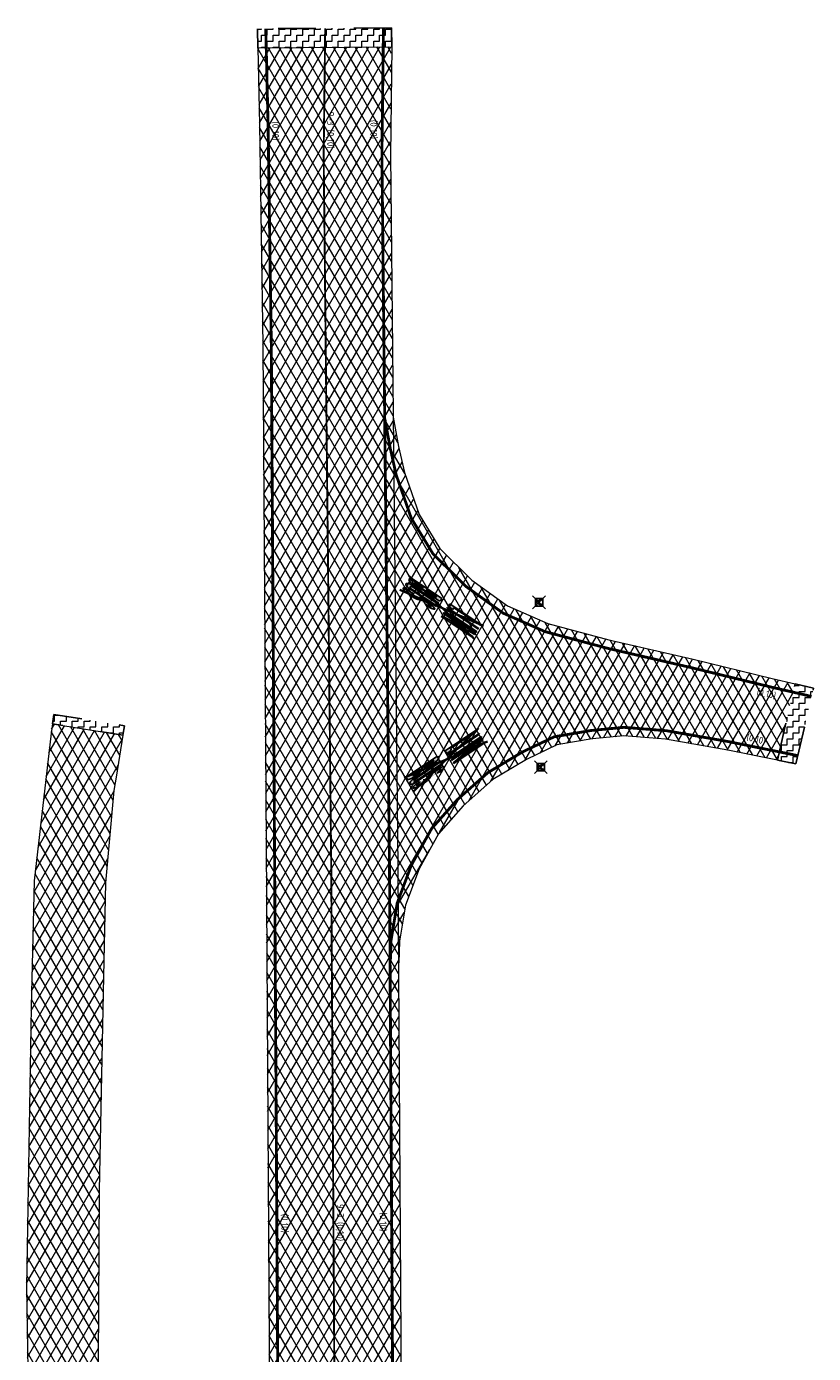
# Model space of a CAD drawing. Header units: metres. Extents: x 233392 to 233457, y 554169 to 554421.
# Tile 2 of 3: x 233415 to 233457, y 554239 to 554309. Entities that reach past the tile are written whole.
import ezdxf
from ezdxf.enums import TextEntityAlignment as Align

# ---------------------------------------------------------------- set-up
doc = ezdxf.new("R2010")
doc.units = ezdxf.units.M
doc.linetypes.add('XX-HIDDEN', pattern=[4, 2, -2])
for name, color, linetype, lineweight in [('N-WE-VH-VERHARDING_BETONSTRAATSTEEN_HERSTRATEN-A', 251, 'Continuous', 18), ('V-WE-IE-MEUBILAIR_WEGMEUBILAIR-S', 7, 'Continuous', 25), ('V-WE-VH-KANTVERHARDING-G', 7, 'Continuous', 18), ('V-WE-VH-VERHARDING_ASFALT RIJBAAN TRAPFREES 2 LAGEN-A', 252, 'Continuous', 18), ('V-WE-VH-VERHARDING_ASFALT-A', 252, 'Continuous', 18), ('V-WE-VH-VERHARDING_ASFALT_TRAPSGEWIJSFREZEN-G', 252, 'XX-HIDDEN', 25), ('V-WE-VH-VERHARDING_ASFALT_ZAAGSNEDE-G', 7, 'VH-ZAAGSNEDE', 18), ('V-WE-VW-MARKERING_LANGS_STREEP_93_010-G', 7, 'VW-9-3_STREEP-V', 13), ('V-WE-VW-MARKERING_LANGS_STREEP_93_010-T18', 10, 'Continuous', 18), ('V-WE-VW-MARKERING_LANGS_STREEP_DOORGETROKKEN_010-G', 7, 'CONTINUOUS-V', 13), ('V-WE-VW-MARKERING_SYMBOOL-S', 7, 'Continuous', 25)]:
    doc.layers.add(name, color=color, linetype=linetype, lineweight=lineweight)
doc.layers.add('V-WE-VH-VERHARDING_ASFALT FIETSPAD TRAPFREES 1 LAAG-A', color=1, linetype='Continuous', lineweight=18, true_color=0xff0000)
doc.layers.add('V-WE-VH-VERHARDING_ASFALT FIETSPAD-A', color=1, linetype='Continuous', lineweight=18, true_color=0xff0000)
doc.styles.add('NLCS-ISO-ANNOTATIEF-T18', font='NLCS-ISO.ttf', dxfattribs={"height": 1.8})
doc.styles.get("Standard").update_dxf_attribs({"font": 'arial.ttf'})
doc.linetypes.add('CONTINUOUS-V', pattern='A,3.5,[24,NLCS.shx,S=0.5,R=0,X=0,Y=0],3.5', length=7)
doc.linetypes.add('VH-ZAAGSNEDE', pattern='A,1e-05,-2.54,[181,NLCS.SHX,S=2.54,R=0,X=-2.54,Y=0],-5.08,[181,NLCS.SHX,S=2.54,R=180,X=2.54,Y=0],-2.54', length=10.16001)
doc.linetypes.add('VW-9-3_STREEP-V', pattern='A,9,-3,4.5,[24,NLCS.shx,S=0.5,R=0,X=0,Y=0],4.5,-3', length=24)
pattern_1 = [(0, (0, 0), (0.3125000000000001, 0.3124999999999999), [0.3125, -0.3125]), (90, (0.3125, -6.938893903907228e-17), (-0.3124999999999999, 0.3125000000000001), [0.3125, -0.3125])]
pattern_2 = [(59.99999999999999, (0, 0), (-0.4330127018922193, 0.2500000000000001), []), (120, (0, 0), (-0.4330127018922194, -0.2499999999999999), [])]

# ---------------------------------------------------------------- blocks, each defined once
blk = doc.blocks.new('V-SIE-WEG_VERKEERSBORD_PAAL-SO')
for p, q in [((-0.3414213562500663, 0.3414213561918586), (0.3414213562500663, -0.3414213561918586)), ((-0.3414213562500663, -0.3414213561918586), (0.3414213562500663, 0.3414213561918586))]:
    blk.add_line(p, q)
blk.add_lwpolyline([(-0.2000000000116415, 0.1999999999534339), (-0.2000000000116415, -0.1999999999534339), (0.2000000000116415, -0.1999999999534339), (0.2000000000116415, 0.1999999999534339)], close=True)
at = {"flags": 128}
blk.add_lwpolyline([(0.2000000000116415, 0.1999999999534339), (-0.2000000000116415, 0), (0.2000000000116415, -0.1999999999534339)], close=True, dxfattribs=at)
for radius in [0.2, 0.03317412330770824]:
    blk.add_circle((0, 0), radius)
at = {"lineweight": 30}
blk.add_attdef('bordgegevens', text='', height=0.36, rotation=270, dxfattribs=at).set_placement((0.6420915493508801, -0.4417228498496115), align=Align.TOP_LEFT)
blk = doc.blocks.new('V-SVW-MARKERING_SYMBOOL_LIJNBUS_4.0')
h = blk.add_hatch(color=252)
h.dxf.hatch_style = 1
edge = h.paths.add_edge_path()
edge.add_arc((-0.391595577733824, -4.179534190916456), 0.5999999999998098, 318.0378116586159, 359.9999999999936)
edge.add_line((0.2084044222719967, -4.179534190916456), (0.2084044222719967, -0.5795341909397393))
edge.add_line((0.2084044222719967, -0.5795341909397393), (0.108404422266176, -0.5795341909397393))
edge.add_line((0.108404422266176, -0.5795341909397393), (0.108404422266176, -3.842860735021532))
edge.add_arc((-0.2354263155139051, -3.841797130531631), 0.3438323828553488, 321.5014009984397, 359.82276204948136, ccw=False)
edge.add_arc((-0.008861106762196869, -4.029534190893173), 0.04999999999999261, 211.7316134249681, 328.2683865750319, ccw=False)
edge.add_arc((0.2177041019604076, -3.841797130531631), 0.343832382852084, 180.1772379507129, 218.498599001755, ccw=False)
edge.add_line((-0.1261266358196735, -3.842860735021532), (-0.1261266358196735, -0.5795341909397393))
edge.add_line((-0.1261266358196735, -0.5795341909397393), (-0.2261266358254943, -0.5795341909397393))
edge.add_line((-0.2261266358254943, -0.5795341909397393), (-0.2261266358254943, -4.179534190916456))
edge.add_arc((0.3738733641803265, -4.179534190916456), 0.5999999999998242, 180.0000000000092, 221.9621883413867)
edge.add_arc((-0.008861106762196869, -4.523692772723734), 0.08528570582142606, 221.9621883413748, 318.0378116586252)
h.paths.add_polyline_path([(-0.5729332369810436, -1.179534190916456), (-0.5585687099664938, -1.269096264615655), (-0.5585687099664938, -2.15121417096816), (-0.573133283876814, -2.242023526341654), (-0.5879658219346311, -2.337074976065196), (-0.5984666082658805, -2.379534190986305), (-0.7202120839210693, -2.379534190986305), (-0.7202120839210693, -1.179534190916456)], flags=16)
h.paths.add_polyline_path([(-0.5544559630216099, -2.879534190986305), (-0.53227733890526, -2.930491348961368), (-0.4913957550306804, -3.149838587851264), (-0.4994825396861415, -3.680176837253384), (-0.5180126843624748, -3.764066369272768), (-0.5569399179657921, -3.861347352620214), (-0.5618944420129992, -3.879534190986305), (-0.7202120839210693, -3.879534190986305), (-0.7202120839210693, -2.879534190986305)], flags=16)
h.paths.add_polyline_path([(-0.8202120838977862, -4.579534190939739), (-0.8202120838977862, -0.5795341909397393), (-0.5439357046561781, -0.5795341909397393), (-0.4702120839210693, -0.6795341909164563), (-0.4546073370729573, -1.15953419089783), (-0.4385687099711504, -1.259534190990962), (-0.4385687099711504, -2.160776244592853), (-0.4546073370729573, -2.26077624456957), (-0.4702120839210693, -2.360776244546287), (-0.4902872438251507, -2.560706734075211), (-0.4168066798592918, -2.895102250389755), (-0.3702120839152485, -3.145102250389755), (-0.3808657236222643, -4.179510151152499), (-0.4029544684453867, -4.279510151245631), (-0.4324543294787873, -4.379510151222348), (-0.4702120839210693, -4.479510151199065), (-0.5490834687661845, -4.579510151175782), (-0.8202120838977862, -4.579510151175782)])
h.paths.add_polyline_path([(0.692742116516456, 1.520465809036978), (0.4035180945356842, 4.420465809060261), (0.3035180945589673, 4.420465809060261), (0.3035180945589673, 0.4204658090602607), (0.4035180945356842, 0.4204658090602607), (0.4035180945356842, 3.320465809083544), (0.692742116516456, 0.4204658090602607), (0.7927421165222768, 0.4204658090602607), (0.7927421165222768, 4.420465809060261), (0.692742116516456, 4.420465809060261)])
edge = h.paths.add_edge_path()
edge.add_line((-0.0965613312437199, 1.071093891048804), (-0.136645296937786, 0.6694276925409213))
edge.add_line((-0.136645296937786, 0.669427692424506), (-0.07785177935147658, 0.4861586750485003))
edge.add_line((-0.07785177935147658, 0.4861586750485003), (-0.04376594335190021, 0.4440593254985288))
edge.add_line((-0.04376594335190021, 0.4440593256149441), (-0.01422737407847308, 0.4231752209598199))
edge.add_line((-0.01422737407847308, 0.4231752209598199), (0.01663465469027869, 0.4219633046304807))
edge.add_line((0.01663465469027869, 0.4219633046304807), (0.05018988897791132, 0.4358199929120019))
edge.add_line((0.05018988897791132, 0.4358199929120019), (0.0840938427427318, 0.4784501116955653))
edge.add_line((0.0840938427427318, 0.4784501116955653), (0.1297879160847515, 0.8204658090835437))
edge.add_line((0.1297879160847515, 0.8204658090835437), (0.1393952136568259, 1.010858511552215))
edge.add_line((0.1393952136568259, 1.010858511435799), (0.139535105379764, 1.121921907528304))
edge.add_line((0.139535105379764, 1.121921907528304), (0.139535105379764, 4.420465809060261))
edge.add_line((0.139535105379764, 4.420465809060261), (0.03953510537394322, 4.420465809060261))
edge.add_line((0.03953510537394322, 4.420465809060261), (0.03953510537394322, 1.121921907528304))
edge.add_arc((-0.03832253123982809, 1.12277347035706), 0.07786229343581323, 221.5850067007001, 359.3733561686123, ccw=False)
h.paths.add_polyline_path([(-0.3568507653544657, 0.4204658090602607), (-0.2568507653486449, 0.4204658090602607), (-0.2568507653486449, 4.420465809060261), (-0.3568507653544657, 4.420465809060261)])
h.paths.add_polyline_path([(-0.8202120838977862, 0.4204658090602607), (-0.8202120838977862, 4.420465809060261), (-0.7202120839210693, 4.420465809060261), (-0.7202120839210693, 1.020465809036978), (-0.5106216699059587, 1.020465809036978), (-0.5106216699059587, 0.4204658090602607)])
edge = h.paths.add_edge_path()
edge.add_line((0.4348761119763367, -2.683794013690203), (0.5500218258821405, -2.973969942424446))
edge.add_line((0.6291940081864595, -2.504766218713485), (0.5140482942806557, -2.214590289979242))
edge.add_line((0.7498543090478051, -3.045730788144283), (0.763267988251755, -3.322972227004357))
edge.add_line((0.3142158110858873, -2.142829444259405), (0.3008021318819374, -1.865588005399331))
edge.add_ellipse((0.6962725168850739, -1.964811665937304), major_axis=(2.740805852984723e-14, 0.9715894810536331), ratio=0.4000000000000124, start_angle=100.5575613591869, end_angle=137.7319531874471)
edge.add_ellipse((0.6447127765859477, -1.694590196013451), major_axis=(3.061606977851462e-15, 0.6140909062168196), ratio=0.3999999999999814, start_angle=82.15590046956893, end_angle=147.8631871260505)
edge.add_ellipse((0.4193573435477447, -3.493970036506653), major_axis=(8.68365026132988e-16, 0.6140909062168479), ratio=0.3999999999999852, start_angle=262.1559004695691, end_angle=327.8631871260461)
edge.add_ellipse((0.3677976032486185, -3.223748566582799), major_axis=(2.594629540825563e-14, 0.9715894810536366), ratio=0.400000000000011, start_angle=-79.44243864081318, end_angle=-42.26804681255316)
edge.add_ellipse((0.7353884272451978, -1.625274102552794), major_axis=(3.332944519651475e-14, 0.8351598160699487), ratio=0.3999999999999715, start_angle=51.50140099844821, end_angle=89.82276204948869)
edge.add_ellipse((0.2951316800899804, -1.625274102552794), major_axis=(3.507808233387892e-15, 0.8351598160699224), ratio=0.3999999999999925, start_angle=-89.82276204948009, end_angle=-51.50140099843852)
edge.add_ellipse((0.5152600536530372, -1.169265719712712), major_axis=(-8.465086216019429e-18, 0.1214486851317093), ratio=0.3999999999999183, start_angle=-58.26838657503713, end_angle=58.26838657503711)
edge.add_line((0.7127306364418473, -1.238611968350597), (0.6291940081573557, -1.62269063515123))
edge.add_line((0.763267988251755, -3.322972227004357), (0.7529170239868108, -3.565869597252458))
edge.add_ellipse((0.5222459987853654, -0.7867384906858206), major_axis=(0, 0.2071567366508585), ratio=0.3999999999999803, start_angle=-48.0378116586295, end_angle=48.0378116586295)
edge.add_ellipse((0.894106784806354, -1.62269063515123), major_axis=(-1.460691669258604e-14, 1.457384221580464), ratio=0.4000000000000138, start_angle=48.03781165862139, end_angle=89.99999999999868)
edge.add_ellipse((0.1503852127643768, -1.62269063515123), major_axis=(1.203519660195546e-13, 1.457384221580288), ratio=0.4000000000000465, start_angle=-74.7197977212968, end_angle=-48.03781165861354)
edge.add_ellipse((0.3286816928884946, -3.563286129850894), major_axis=(3.139119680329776e-14, 0.8351598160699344), ratio=0.3999999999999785, start_angle=231.5014009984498, end_angle=269.8227620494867)
edge.add_ellipse((0.7689384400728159, -3.563286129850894), major_axis=(2.622955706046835e-15, 0.8351598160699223), ratio=0.3999999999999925, start_angle=90.1772379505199, end_angle=128.4985990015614)
edge.add_ellipse((0.5488100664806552, -4.019294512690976), major_axis=(-8.465086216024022e-18, 0.1214486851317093), ratio=0.3999999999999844, start_angle=121.7316134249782, end_angle=238.2683865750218)
edge.add_line((0.3513394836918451, -3.949948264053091), (0.4348761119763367, -3.565869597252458))
edge.add_line((0.3008021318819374, -1.865588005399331), (0.3111530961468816, -1.62269063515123))
edge.add_ellipse((0.541824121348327, -4.401821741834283), major_axis=(0, 0.2071567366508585), ratio=0.3999999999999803, start_angle=131.9621883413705, end_angle=228.0378116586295)
edge.add_ellipse((0.1699633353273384, -3.565869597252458), major_axis=(-2.380685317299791e-15, 1.457384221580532), ratio=0.3999999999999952, start_angle=228.0378116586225, end_angle=269.9999999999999)
edge.add_ellipse((0.9136849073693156, -3.565869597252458), major_axis=(-5.388080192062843e-14, 1.457384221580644), ratio=0.399999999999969, start_angle=105.2802022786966, end_angle=131.9621883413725)
h = blk.add_hatch(color=252)
h.dxf.hatch_style = 1
edge = h.paths.add_edge_path()
edge.add_ellipse((0.1503852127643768, -1.62269063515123), major_axis=(1.203519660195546e-13, 1.457384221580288), ratio=0.4000000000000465, start_angle=-74.7197977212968, end_angle=-48.03781165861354)
edge.add_ellipse((0.5222459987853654, -0.7867384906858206), major_axis=(0, 0.2071567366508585), ratio=0.3999999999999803, start_angle=-48.0378116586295, end_angle=48.0378116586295)
edge.add_ellipse((0.894106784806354, -1.62269063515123), major_axis=(-1.460691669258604e-14, 1.457384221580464), ratio=0.4000000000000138, start_angle=48.03781165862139, end_angle=89.99999999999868)
edge.add_line((0.3111530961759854, -1.62269063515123), (0.3085274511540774, -1.684304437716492))
edge.add_line((0.3085274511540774, -1.684304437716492), (0.5402590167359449, -2.949366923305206))
edge.add_line((0.5402590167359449, -2.949366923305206), (0.5500218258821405, -2.973969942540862))
edge.add_ellipse((0.4193573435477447, -3.493970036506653), major_axis=(8.68365026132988e-16, 0.6140909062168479), ratio=0.3999999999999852, start_angle=262.15590046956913, end_angle=327.8631871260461, ccw=False)
edge.add_ellipse((0.3286816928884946, -3.563286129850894), major_axis=(3.139119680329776e-14, 0.8351598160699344), ratio=0.3999999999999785, start_angle=266.47761270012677, end_angle=269.00560492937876, ccw=False)
edge.add_line((0.6621145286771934, -3.614597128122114), (0.728949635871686, -3.979461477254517))
edge.add_ellipse((0.1699633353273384, -3.565869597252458), major_axis=(-2.380685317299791e-15, 1.457384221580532), ratio=0.3999999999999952, start_angle=253.5134320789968, end_angle=269.9999999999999)
edge.add_line((0.752917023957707, -3.565869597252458), (0.7632679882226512, -3.322972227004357))
edge.add_line((0.763267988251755, -3.322972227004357), (0.7498543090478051, -3.045730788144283))
edge.add_ellipse((0.3677976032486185, -3.223748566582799), major_axis=(2.594629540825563e-14, 0.9715894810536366), ratio=0.400000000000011, start_angle=-79.44243864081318, end_angle=-42.26804681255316)
edge.add_line((0.6291940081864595, -2.504766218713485), (0.5140482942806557, -2.214590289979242))
edge.add_ellipse((0.6447127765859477, -1.694590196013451), major_axis=(3.061606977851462e-15, 0.6140909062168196), ratio=0.3999999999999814, start_angle=82.1559004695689, end_angle=147.8631871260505, ccw=False)
edge.add_ellipse((0.7353884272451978, -1.625274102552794), major_axis=(3.332944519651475e-14, 0.8351598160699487), ratio=0.3999999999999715, start_angle=51.50140099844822, end_angle=89.00560492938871, ccw=False)
edge.add_ellipse((0.5152600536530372, -1.169265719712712), major_axis=(-8.465086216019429e-18, 0.1214486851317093), ratio=0.3999999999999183, start_angle=-58.268386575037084, end_angle=58.268386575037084, ccw=False)
edge.add_ellipse((0.2951316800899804, -1.625274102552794), major_axis=(3.507808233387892e-15, 0.8351598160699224), ratio=0.3999999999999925, start_angle=-89.82276204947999, end_angle=-51.5014009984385, ccw=False)
edge.add_line((0.6291940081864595, -1.62269063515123), (0.7127306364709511, -1.238611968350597))
edge = h.paths.add_edge_path()
edge.add_line((0.3085274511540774, -1.684304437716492), (0.3008021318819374, -1.865588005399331))
edge.add_line((0.3008021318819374, -1.865588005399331), (0.3142158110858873, -2.142829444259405))
edge.add_ellipse((0.6962725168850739, -1.964811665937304), major_axis=(2.740805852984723e-14, 0.9715894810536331), ratio=0.4000000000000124, start_angle=100.5575613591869, end_angle=137.7319531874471)
edge.add_line((0.4348761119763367, -2.683794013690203), (0.5402590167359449, -2.949366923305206))
edge.add_line((0.5402590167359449, -2.949366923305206), (0.3085274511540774, -1.684304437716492))
edge = h.paths.add_edge_path()
edge.add_line((0.728949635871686, -3.979461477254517), (0.6621145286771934, -3.614597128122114))
edge.add_ellipse((0.3286816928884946, -3.563286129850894), major_axis=(3.139119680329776e-14, 0.8351598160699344), ratio=0.3999999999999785, start_angle=231.5014009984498, end_angle=266.47761270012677, ccw=False)
edge.add_ellipse((0.5488100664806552, -4.019294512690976), major_axis=(-8.465086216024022e-18, 0.1214486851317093), ratio=0.3999999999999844, start_angle=121.7316134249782, end_angle=238.2683865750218, ccw=False)
edge.add_ellipse((0.7689384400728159, -3.563286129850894), major_axis=(2.622955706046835e-15, 0.8351598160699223), ratio=0.3999999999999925, start_angle=90.1772379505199, end_angle=128.4985990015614, ccw=False)
edge.add_line((0.4348761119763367, -3.565869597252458), (0.3513394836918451, -3.949948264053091))
edge.add_ellipse((0.9136849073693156, -3.565869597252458), major_axis=(-5.388080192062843e-14, 1.457384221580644), ratio=0.399999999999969, start_angle=105.2802022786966, end_angle=131.9621883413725)
edge.add_ellipse((0.541824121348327, -4.401821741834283), major_axis=(0, 0.2071567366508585), ratio=0.3999999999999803, start_angle=131.9621883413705, end_angle=228.0378116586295)
edge.add_ellipse((0.1699633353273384, -3.565869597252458), major_axis=(-2.380685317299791e-15, 1.457384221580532), ratio=0.3999999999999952, start_angle=228.0378116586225, end_angle=253.5134320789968)
at = {"layer": 'N-WE-VH-VERHARDING_BETONSTRAATSTEEN_HERSTRATEN-A'}
h = blk.add_hatch(dxfattribs=at)
h.set_pattern_fill('AVH-HERSTRATEN', color=256, pattern_type=2)
h.set_pattern_definition([(59.99999999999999, (-0.008813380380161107, -0.04917697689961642), (-0.8660254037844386, 0.5000000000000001), [])])
edge = h.paths.add_edge_path()
edge.add_line((0.4348761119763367, -2.683794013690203), (0.5500218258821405, -2.973969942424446))
edge.add_line((0.6291940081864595, -2.504766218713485), (0.5140482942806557, -2.214590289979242))
edge.add_line((0.7498543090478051, -3.045730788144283), (0.763267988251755, -3.322972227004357))
edge.add_line((0.3142158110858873, -2.142829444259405), (0.3008021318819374, -1.865588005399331))
edge.add_ellipse((0.6962725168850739, -1.964811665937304), major_axis=(2.740805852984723e-14, 0.9715894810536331), ratio=0.4000000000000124, start_angle=100.5575613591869, end_angle=137.7319531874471)
edge.add_ellipse((0.6447127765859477, -1.694590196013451), major_axis=(3.061606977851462e-15, 0.6140909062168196), ratio=0.3999999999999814, start_angle=82.15590046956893, end_angle=147.8631871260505)
edge.add_ellipse((0.4193573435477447, -3.493970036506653), major_axis=(8.68365026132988e-16, 0.6140909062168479), ratio=0.3999999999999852, start_angle=262.1559004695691, end_angle=327.8631871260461)
edge.add_ellipse((0.3677976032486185, -3.223748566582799), major_axis=(2.594629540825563e-14, 0.9715894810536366), ratio=0.400000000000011, start_angle=-79.44243864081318, end_angle=-42.26804681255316)
edge.add_ellipse((0.7353884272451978, -1.625274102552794), major_axis=(3.332944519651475e-14, 0.8351598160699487), ratio=0.3999999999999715, start_angle=51.50140099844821, end_angle=89.82276204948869)
edge.add_ellipse((0.2951316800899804, -1.625274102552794), major_axis=(3.507808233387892e-15, 0.8351598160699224), ratio=0.3999999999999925, start_angle=-89.82276204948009, end_angle=-51.50140099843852)
edge.add_ellipse((0.5152600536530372, -1.169265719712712), major_axis=(-8.465086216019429e-18, 0.1214486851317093), ratio=0.3999999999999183, start_angle=-58.26838657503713, end_angle=58.26838657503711)
edge.add_line((0.7127306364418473, -1.238611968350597), (0.6291940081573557, -1.62269063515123))
edge.add_line((0.763267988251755, -3.322972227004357), (0.7529170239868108, -3.565869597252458))
edge.add_ellipse((0.5222459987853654, -0.7867384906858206), major_axis=(0, 0.2071567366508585), ratio=0.3999999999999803, start_angle=-48.0378116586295, end_angle=48.0378116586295)
edge.add_ellipse((0.894106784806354, -1.62269063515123), major_axis=(-1.460691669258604e-14, 1.457384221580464), ratio=0.4000000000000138, start_angle=48.03781165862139, end_angle=89.99999999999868)
edge.add_ellipse((0.1503852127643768, -1.62269063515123), major_axis=(1.203519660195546e-13, 1.457384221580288), ratio=0.4000000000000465, start_angle=-74.7197977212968, end_angle=-48.03781165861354)
edge.add_ellipse((0.3286816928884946, -3.563286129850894), major_axis=(3.139119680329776e-14, 0.8351598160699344), ratio=0.3999999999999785, start_angle=231.5014009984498, end_angle=269.8227620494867)
edge.add_ellipse((0.7689384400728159, -3.563286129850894), major_axis=(2.622955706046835e-15, 0.8351598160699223), ratio=0.3999999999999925, start_angle=90.1772379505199, end_angle=128.4985990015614)
edge.add_ellipse((0.5488100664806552, -4.019294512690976), major_axis=(-8.465086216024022e-18, 0.1214486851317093), ratio=0.3999999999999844, start_angle=121.7316134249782, end_angle=238.2683865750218)
edge.add_line((0.3513394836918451, -3.949948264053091), (0.4348761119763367, -3.565869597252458))
edge.add_line((0.3008021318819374, -1.865588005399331), (0.3111530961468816, -1.62269063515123))
edge.add_ellipse((0.541824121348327, -4.401821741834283), major_axis=(0, 0.2071567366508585), ratio=0.3999999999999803, start_angle=131.9621883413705, end_angle=228.0378116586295)
edge.add_ellipse((0.1699633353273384, -3.565869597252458), major_axis=(-2.380685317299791e-15, 1.457384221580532), ratio=0.3999999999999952, start_angle=228.0378116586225, end_angle=269.9999999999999)
edge.add_ellipse((0.9136849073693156, -3.565869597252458), major_axis=(-5.388080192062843e-14, 1.457384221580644), ratio=0.399999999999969, start_angle=105.2802022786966, end_angle=131.9621883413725)
at = {"lineweight": 35}
for p, q in [((-0.8558309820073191, 4.672128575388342), (0.8792452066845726, -4.79995085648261)), ((-0.8549820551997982, -4.770636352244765), (0.837355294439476, 4.672282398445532))]:
    blk.add_line(p, q, dxfattribs=at)
for p, q in [((-0.8202120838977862, 0.4204658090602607), (-0.8202120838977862, 4.420465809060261)), ((-0.8202120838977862, 4.420465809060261), (-0.7202120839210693, 4.420465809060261)), ((-0.7202120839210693, 4.420465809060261), (-0.7202120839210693, 1.020465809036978)), ((-0.2568507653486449, 4.420465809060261), (-0.3568507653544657, 4.420465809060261)), ((-0.3568507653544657, 4.420465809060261), (-0.3568507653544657, 0.4204658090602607)), ((-0.2568507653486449, 0.4204658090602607), (-0.2568507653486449, 4.420465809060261)), ((0.139535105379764, 4.420465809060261), (0.03953510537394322, 4.420465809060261)), ((0.03953510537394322, 4.420465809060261), (0.03953510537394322, 1.121921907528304)), ((0.139535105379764, 1.121921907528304), (0.139535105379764, 4.420465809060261)), ((0.4035180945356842, 4.420465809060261), (0.3035180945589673, 4.420465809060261)), ((0.3035180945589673, 4.420465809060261), (0.3035180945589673, 0.4204658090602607)), ((0.692742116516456, 1.520465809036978), (0.4035180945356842, 4.420465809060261)), ((0.7927421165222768, 4.420465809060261), (0.692742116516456, 4.420465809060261)), ((0.692742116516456, 4.420465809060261), (0.692742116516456, 1.520465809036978)), ((0.7927421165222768, 0.4204658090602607), (0.7927421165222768, 4.420465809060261)), ((0.4035180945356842, 0.4204658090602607), (0.4035180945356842, 3.320465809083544)), ((0.4035180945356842, 3.320465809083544), (0.692742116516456, 0.4204658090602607)), ((-0.5106216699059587, 0.4204658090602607), (-0.8202120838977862, 0.4204658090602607)), ((-0.7202120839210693, 1.020465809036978), (-0.5106216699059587, 1.020465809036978)), ((-0.5106216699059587, 1.020465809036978), (-0.5106216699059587, 0.4204658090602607)), ((-0.3568507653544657, 0.4204658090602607), (-0.2568507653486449, 0.4204658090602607)), ((-0.0965613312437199, 1.071093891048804), (-0.136645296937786, 0.669427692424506)), ((-0.136645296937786, 0.669427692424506), (-0.07785177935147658, 0.4861586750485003)), ((-0.07785177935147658, 0.4861586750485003), (-0.04376594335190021, 0.4440593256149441)), ((-0.04376594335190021, 0.4440593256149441), (-0.01422737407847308, 0.4231752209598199)), ((-0.01422737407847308, 0.4231752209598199), (0.01663465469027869, 0.4219633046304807)), ((0.01663465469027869, 0.4219633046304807), (0.05018988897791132, 0.4358199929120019)), ((0.05018988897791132, 0.4358199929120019), (0.0840938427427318, 0.4784501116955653)), ((0.0840938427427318, 0.4784501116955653), (0.1297879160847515, 0.8204658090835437)), ((0.1297879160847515, 0.8204658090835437), (0.1393952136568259, 1.010858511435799)), ((0.1393952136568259, 1.010858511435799), (0.139535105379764, 1.121921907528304)), ((0.3035180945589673, 0.4204658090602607), (0.4035180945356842, 0.4204658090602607)), ((0.692742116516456, 0.4204658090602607), (0.7927421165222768, 0.4204658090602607)), ((-0.8202120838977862, -4.579534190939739), (-0.8202120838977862, -0.5795341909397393)), ((-0.8202120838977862, -0.5795341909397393), (-0.5439357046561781, -0.5795341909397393)), ((-0.5439357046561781, -0.5795341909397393), (-0.4702120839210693, -0.6795341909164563)), ((-0.4702120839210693, -0.6795341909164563), (-0.4546073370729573, -1.15953419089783)), ((-0.4546073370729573, -1.15953419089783), (-0.4385687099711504, -1.259534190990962)), ((-0.4385687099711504, -1.259534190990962), (-0.4385687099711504, -2.160776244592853)), ((-0.1261266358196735, -0.5795341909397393), (-0.2261266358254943, -0.5795341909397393)), ((-0.2261266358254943, -0.5795341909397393), (-0.2261266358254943, -4.179534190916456)), ((-0.1261266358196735, -3.842860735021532), (-0.1261266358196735, -0.5795341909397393)), ((0.2084044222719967, -0.5795341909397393), (0.108404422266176, -0.5795341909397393)), ((0.108404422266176, -0.5795341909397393), (0.108404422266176, -3.842860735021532)), ((0.2084044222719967, -4.179534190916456), (0.2084044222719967, -0.5795341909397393)), ((-0.4702120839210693, -2.360776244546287), (-0.4902872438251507, -2.560706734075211)), ((-0.4902872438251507, -2.560706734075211), (-0.4168066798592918, -2.895102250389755)), ((-0.4546073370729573, -2.26077624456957), (-0.4702120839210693, -2.360776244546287)), ((-0.4385687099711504, -2.160776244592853), (-0.4546073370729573, -2.26077624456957)), ((0.3008021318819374, -1.865588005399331), (0.3111530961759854, -1.62269063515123)), ((0.3142158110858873, -2.142829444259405), (0.3008021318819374, -1.865588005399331)), ((0.6291940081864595, -2.504766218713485), (0.5140482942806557, -2.214590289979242)), ((-0.4168066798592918, -2.895102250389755), (-0.3702120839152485, -3.145102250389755)), ((-0.3808657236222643, -4.179510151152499), (-0.4029544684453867, -4.279510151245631)), ((-0.3702120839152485, -3.145102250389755), (-0.3808657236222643, -4.179510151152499)), ((0.3513394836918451, -3.949948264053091), (0.4348761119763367, -3.565869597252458)), ((0.7498543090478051, -3.045730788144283), (0.763267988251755, -3.322972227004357)), ((0.763267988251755, -3.322972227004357), (0.752917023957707, -3.565869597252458)), ((-0.5490834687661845, -4.579510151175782), (-0.8202120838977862, -4.579510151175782)), ((-0.8202120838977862, -4.579510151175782), (-0.8202120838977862, -4.579534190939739)), ((-0.4702120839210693, -4.479510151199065), (-0.5490834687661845, -4.579510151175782)), ((-0.5490834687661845, -4.579510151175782), (-0.5490834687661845, -4.579510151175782)), ((-0.4324543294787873, -4.379510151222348), (-0.4702120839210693, -4.479510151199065)), ((-0.4029544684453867, -4.279510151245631), (-0.4324543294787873, -4.379510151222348))]:
    blk.add_line(p, q)
at = {"flags": 128}
for points in [[(-0.5729332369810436, -1.179534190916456), (-0.5585687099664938, -1.269096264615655), (-0.5585687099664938, -2.15121417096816), (-0.573133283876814, -2.242023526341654), (-0.5879658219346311, -2.337074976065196), (-0.5984666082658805, -2.379534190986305), (-0.7202120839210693, -2.379534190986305), (-0.7202120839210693, -1.179534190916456)], [(-0.5544559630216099, -2.879534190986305), (-0.53227733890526, -2.930491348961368), (-0.4913957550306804, -3.149838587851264), (-0.4994825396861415, -3.680176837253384), (-0.5180126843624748, -3.764066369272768), (-0.5569399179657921, -3.861347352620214), (-0.5618944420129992, -3.879534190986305), (-0.7202120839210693, -3.879534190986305), (-0.7202120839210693, -2.879534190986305)]]:
    blk.add_lwpolyline(points, close=True, dxfattribs=at)
for points in [[(0.7127306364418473, -1.238611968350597), (0.6291940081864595, -1.62269063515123)], [(0.4348761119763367, -2.683794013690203), (0.5500218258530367, -2.973969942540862)]]:
    blk.add_lwpolyline(points, dxfattribs=at)
for centre, radius, start, end in [((-0.03832253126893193, 1.122773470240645), 0.07786229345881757, 221.5850066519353, 359.3733562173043), ((0.3738733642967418, -4.179534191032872), 0.6000000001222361, 179.9999999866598, 221.9621883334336), ((0.2177041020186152, -3.841797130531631), 0.3438323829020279, 180.1772379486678, 218.4985989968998), ((-0.008861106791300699, -4.029534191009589), 0.04999999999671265, 211.731613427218, 328.2683865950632), ((-0.2354263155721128, -3.841797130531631), 0.3438323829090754, 321.5014010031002, 359.8227620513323), ((-0.3915955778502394, -4.179534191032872), 0.600000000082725, 318.0378116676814, 1.334021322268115e-08), ((-0.008861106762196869, -4.523692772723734), 0.08528570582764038, 221.9621883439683, 318.0378116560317)]:
    blk.add_arc(centre, radius, start, end)
for centre, major_axis, ratio, start_param, end_param in [((0.894106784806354, -1.62269063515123), (-1.460691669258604e-14, 1.457384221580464), 0.4000000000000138, 0.8384179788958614, 1.570796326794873), ((0.7353884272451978, -1.625274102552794), (3.332944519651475e-14, 0.8351598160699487), 0.3999999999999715, 0.8988690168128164, 1.567702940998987), ((0.5222459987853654, -0.7867384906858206), (0, 0.2071567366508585), 0.3999999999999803, -0.838417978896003, 0.8384179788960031), ((0.5152600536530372, -1.169265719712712), (-8.465086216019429e-18, 0.1214486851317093), 0.3999999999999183, -1.01697519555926, 1.016975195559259), ((0.2951316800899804, -1.625274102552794), (3.507808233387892e-15, 0.8351598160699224), 0.3999999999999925, -1.567702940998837, -0.8988690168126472), ((0.1503852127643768, -1.62269063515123), (1.203519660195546e-13, 1.457384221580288), 0.4000000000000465, -1.304106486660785, -0.8384179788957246), ((0.6962725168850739, -1.964811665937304), (2.740805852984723e-14, 0.9715894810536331), 0.4000000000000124, 1.755060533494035, 2.403876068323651), ((0.6447127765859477, -1.694590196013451), (3.061606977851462e-15, 0.6140909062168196), 0.3999999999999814, 1.433890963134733, 2.580699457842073), ((0.3677976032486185, -3.223748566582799), (2.594629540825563e-14, 0.9715894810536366), 0.400000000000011, -1.386532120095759, -0.7377165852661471), ((0.9136849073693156, -3.565869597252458), (-5.388080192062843e-14, 1.457384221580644), 0.399999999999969, 1.837486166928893, 2.303174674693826), ((0.7689384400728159, -3.563286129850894), (2.622955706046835e-15, 0.8351598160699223), 0.3999999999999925, 1.573889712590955, 2.242723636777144), ((0.5488100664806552, -4.019294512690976), (-8.465086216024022e-18, 0.1214486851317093), 0.3999999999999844, 2.124617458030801, 4.158567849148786), ((0.4193573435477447, -3.493970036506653), (8.68365026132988e-16, 0.6140909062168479), 0.3999999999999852, 4.575483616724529, 5.72229211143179), ((0.3286816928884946, -3.563286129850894), (3.139119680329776e-14, 0.8351598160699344), 0.3999999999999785, 4.040461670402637, 4.709295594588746), ((0.1699633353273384, -3.565869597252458), (-2.380685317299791e-15, 1.457384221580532), 0.3999999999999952, 3.980010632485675, 4.712388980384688), ((0.541824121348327, -4.401821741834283), (0, 0.2071567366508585), 0.3999999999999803, 2.30317467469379, 3.980010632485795)]:
    blk.add_ellipse(centre, major_axis=major_axis, ratio=ratio, start_param=start_param, end_param=end_param)

msp = doc.modelspace()

# ---------------------------------------------------------------- hatches: boundary and pattern name
at = {"layer": 'V-WE-VH-VERHARDING_ASFALT FIETSPAD TRAPFREES 1 LAAG-A'}
h = msp.add_hatch(dxfattribs=at)
h.set_pattern_fill('AVH-ASFALT_FREESVAK', color=256, style=0, pattern_type=2)
h.set_pattern_definition([(0, (0, 0), (0.3125, 0.3125), [0.3125, -0.3125]), (90, (0.3125, 0), (-0.3125, 0.3125), [0.3125, -0.3125])])
h.paths.add_polyline_path([(233420.1792660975, 554271.7556525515), (233420.2591006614, 554272.2492378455), (233416.5207990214, 554272.8538864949), (233416.4483060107, 554272.3591137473)])
at = {"layer": 'V-WE-VH-VERHARDING_ASFALT FIETSPAD-A'}
h = msp.add_hatch(dxfattribs=at)
h.set_pattern_fill('AVH-ASFALT', color=256, scale=2.5, style=0, pattern_type=2)
h.set_pattern_definition(pattern_2)
h.paths.add_polyline_path([(233417.4049300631, 554211.5982129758), (233421.2366519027, 554212.1322808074), (233421.1882450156, 554212.4795807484), (233419.875369, 554221.898938), (233419.295235, 554226.599017), (233419.125333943, 554230.103256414), (233418.504, 554230.6), (233418.419, 554234.613), (233418.8812264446, 554235.1380168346), (233418.857268, 554235.632164), (233418.925295, 554247.696227), (233419.152655, 554259.005012), (233419.263967, 554263.947084), (233419.705234, 554268.824901), (233419.8204959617, 554269.5375197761), (233420.1792660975, 554271.7556525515), (233416.4483060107, 554272.3591137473), (233416.375813, 554271.864341), (233415.492683, 554264.055689), (233415.325775, 554257.385167), (233415.079768, 554242.582365), (233415.1969420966, 554234.9702028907), (233415.649, 554234.457), (233415.707, 554230.451), (233415.3576747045, 554229.9593492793), (233416.533223, 554218.084206)])
at = {"layer": 'V-WE-VH-VERHARDING_ASFALT RIJBAAN TRAPFREES 2 LAGEN-A'}
h = msp.add_hatch(dxfattribs=at)
h.set_pattern_fill('AVH-ASFALT_FREESVAK', color=256, angle=-1.272221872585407e-14, style=0, pattern_type=2)
h.set_pattern_definition(pattern_1)
h.paths.add_polyline_path([(233434.392028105, 554308.1350789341), (233434.3857522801, 554309.135059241), (233427.2984411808, 554309.0905796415), (233427.3047170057, 554308.0905993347)])
h = msp.add_hatch(dxfattribs=at)
h.set_pattern_fill('AVH-ASFALT_FREESVAK', color=256, angle=-1.272221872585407e-14, style=0, pattern_type=2)
h.set_pattern_definition(pattern_1)
h.paths.add_polyline_path([(233456.695476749, 554274.2391535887), (233455.7213763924, 554274.4652696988), (233454.7854162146, 554270.4331857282), (233455.7659999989, 554270.2349999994)])
at = {"layer": 'V-WE-VH-VERHARDING_ASFALT-A'}
h = msp.add_hatch(dxfattribs=at)
h.set_pattern_fill('AVH-ASFALT', color=256, scale=2.5, style=0, pattern_type=2)
h.set_pattern_definition(pattern_2)
h.paths.add_polyline_path([(233435.5643514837, 554170.1963539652), (233435.518, 554171.9490000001), (233435.229753, 554192.901488), (233434.946295, 554228.812214), (233434.723582, 554264.762265), (233434.324, 554302.416), (233434.392028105, 554308.1350789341), (233427.3047170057, 554308.0905993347), (233427.403, 554304.052), (233427.573813, 554292.340851), (233427.744422, 554265.998914), (233427.906848, 554239.448293), (233428.111941, 554211.558603), (233428.358743, 554182.976214), (233428.4653092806, 554170.0086086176)])
h = msp.add_hatch(dxfattribs=at)
h.set_pattern_fill('AVH-ASFALT', color=256, scale=2.5, style=0, pattern_type=2)
h.set_pattern_definition(pattern_2)
h.paths.add_polyline_path([(233452.1639999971, 554270.9629999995), (233454.7854162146, 554270.4331857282), (233455.7213763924, 554274.4652696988), (233454.5119999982, 554274.7459999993), (233450.3249999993, 554275.7650000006), (233445.8729999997, 554276.7930000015), (233442.6439999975, 554277.6539999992), (233440.5059999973, 554278.5980000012), (233438.6359999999, 554279.9409999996), (233436.9279999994, 554281.6220000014), (233435.8349999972, 554283.4160000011), (233435.060999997, 554285.6359999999), (233434.7559999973, 554287.004999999), (233434.4711077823, 554288.5536201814), (233434.723582, 554264.762265), (233434.7548443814, 554259.7159308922), (233434.7659999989, 554259.7160000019), (233434.805999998, 554260.8660000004), (233435.118999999, 554262.7619999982), (233435.8379999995, 554264.6900000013), (233436.8660000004, 554266.5460000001), (233438.174999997, 554268.0240000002), (233439.743999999, 554269.4090000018), (233441.5159999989, 554270.4679999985), (233443.1259999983, 554271.2380000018), (233444.993999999, 554271.5549999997), (233446.6719999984, 554271.7160000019), (233448.8719999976, 554271.5419999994)])

# ---------------------------------------------------------------- linework, layer by layer
at = {"layer": 'V-WE-VH-KANTVERHARDING-G', "flags": 128}
for points in [[(233427.3047170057, 554308.0905993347), (233427.403, 554304.052), (233427.573813, 554292.340851), (233427.744422, 554265.998914), (233427.906848, 554239.448293), (233428.111941, 554211.558603), (233428.358743, 554182.976214), (233428.4653092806, 554170.0086086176)], [(233434.392028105, 554308.1350789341), (233434.324, 554302.416), (233434.723582, 554264.762265), (233434.946295, 554228.812214), (233435.229753, 554192.901488), (233435.518, 554171.9490000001), (233435.5643514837, 554170.1963539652)], [(233434.4711077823, 554288.5536201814), (233434.7559999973, 554287.004999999), (233435.060999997, 554285.6359999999), (233435.8349999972, 554283.4160000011), (233436.9279999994, 554281.6220000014), (233438.6359999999, 554279.9409999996), (233440.5059999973, 554278.5980000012), (233442.6439999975, 554277.6539999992), (233445.8729999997, 554276.7930000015), (233450.3249999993, 554275.7650000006), (233454.5119999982, 554274.7459999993), (233455.7213763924, 554274.4652696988)], [(233416.4483060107, 554272.3591137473), (233416.375813, 554271.864341), (233415.492683, 554264.055689), (233415.325775, 554257.385167), (233415.079768, 554242.582365), (233415.1969420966, 554234.9702028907)], [(233420.1792660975, 554271.7556525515), (233419.8204959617, 554269.5375197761), (233419.705234, 554268.824901), (233419.263967, 554263.947084), (233419.152655, 554259.005012), (233418.925295, 554247.696227), (233418.857268, 554235.632164), (233418.8812264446, 554235.1380168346)], [(233454.7854162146, 554270.4331857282), (233452.1639999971, 554270.9629999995), (233448.8719999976, 554271.5419999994), (233446.6719999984, 554271.7160000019), (233444.993999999, 554271.5549999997), (233443.1259999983, 554271.2380000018), (233441.5159999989, 554270.4679999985), (233439.743999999, 554269.4090000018), (233438.174999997, 554268.0240000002), (233436.8660000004, 554266.5460000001), (233435.8379999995, 554264.6900000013), (233435.118999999, 554262.7619999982), (233434.805999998, 554260.8660000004), (233434.7659999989, 554259.7160000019), (233434.7548443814, 554259.7159308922)]]:
    msp.add_lwpolyline(points, dxfattribs=at)
at = {"layer": 'V-WE-VH-VERHARDING_ASFALT_TRAPSGEWIJSFREZEN-G'}
for p, q in [((233434.3857522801, 554309.135059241), (233427.2984411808, 554309.0905796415)), ((233454.7854162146, 554270.4331857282), (233455.7213763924, 554274.4652696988)), ((233455.7659999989, 554270.2349999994), (233456.695476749, 554274.2391535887))]:
    msp.add_line(p, q, dxfattribs=at)
at = {"layer": 'V-WE-VH-VERHARDING_ASFALT_TRAPSGEWIJSFREZEN-G', "flags": 128}
for points in [[(233427.2984411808, 554309.0905796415), (233427.3047170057, 554308.0905993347)], [(233434.3857522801, 554309.135059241), (233434.392028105, 554308.1350789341)], [(233455.7213763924, 554274.4652696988), (233456.695476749, 554274.2391535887)], [(233454.7854162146, 554270.4331857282), (233455.7659999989, 554270.2349999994)]]:
    msp.add_lwpolyline(points, dxfattribs=at)
msp.add_lwpolyline([(233416.4483060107, 554272.3591137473), (233416.5207990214, 554272.8538864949), (233420.2591006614, 554272.2492378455), (233420.1792660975, 554271.7556525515)], close=True, dxfattribs=at)
at = {"layer": 'V-WE-VH-VERHARDING_ASFALT_ZAAGSNEDE-G', "ltscale": 0.2, "flags": 128}
for points in [[(233427.3047170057, 554308.0905993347), (233434.392028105, 554308.1350789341)], [(233416.4556475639, 554272.3579262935), (233420.1792660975, 554271.7556525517)]]:
    msp.add_lwpolyline(points, dxfattribs=at)
at = {"layer": 'V-WE-VW-MARKERING_LANGS_STREEP_93_010-G', "ltscale": 2.5, "const_width": 0.1, "flags": 128}
msp.add_lwpolyline([(233430.8734108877, 554309.1130159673), (233430.7937772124, 554302.4182642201), (233431.1936980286, 554264.7326016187), (233431.4163813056, 554228.7873484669), (233431.6999446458, 554192.8632771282), (233431.9886419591, 554171.8780561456), (233432.0620226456, 554169.1033797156)], dxfattribs=at)
at = {"layer": 'V-WE-VW-MARKERING_LANGS_STREEP_DOORGETROKKEN_010-G', "ltscale": 2.5, "const_width": 0.15, "flags": 128}
for points in [[(233427.7304488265, 554309.0932908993), (233427.8529201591, 554304.0607555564), (233428.023791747, 554292.3455896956), (233428.194412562, 554266.0018284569), (233428.3568378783, 554239.4513239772), (233428.5619267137, 554211.562200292), (233428.8087262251, 554182.9800994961), (233428.923445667, 554169.0203751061)], [(233433.9538587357, 554309.1323486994), (233433.8739715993, 554302.41628864), (233434.2735967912, 554264.7584835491), (233434.4963060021, 554228.8090441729), (233434.7797774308, 554192.8966169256), (233435.0680818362, 554171.9399561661), (233435.1409461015, 554169.1848066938)], [(233434.0285345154, 554288.4722021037), (233434.3149445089, 554286.9153315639), (233434.62746355, 554285.5125821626), (233435.4258269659, 554283.2227025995), (233436.5726703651, 554281.3403265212), (233438.3451895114, 554279.5958272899), (233440.2814723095, 554278.205224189), (233442.4942493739, 554277.2282075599), (233445.7643771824, 554276.3562409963), (233450.2211684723, 554275.3271346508), (233454.4079151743, 554274.308196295), (233456.5937244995, 554273.8008084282)], [(233455.8677940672, 554270.6735253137), (233452.2475618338, 554271.405210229), (233448.9288436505, 554271.9889094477), (233446.6682218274, 554272.1677040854), (233444.9347884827, 554272.0013853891), (233442.9886411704, 554271.6711237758), (233441.3030418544, 554270.8649675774), (233439.4774121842, 554269.7739168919), (233437.8564635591, 554268.3430603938), (233436.4963219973, 554266.8073161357), (233435.4280903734, 554264.8786800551), (233434.6821170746, 554262.8783510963), (233434.3572810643, 554260.9106543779), (233434.3197161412, 554259.830662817)]]:
    msp.add_lwpolyline(points, dxfattribs=at)

# ---------------------------------------------------------------- block references
at = {"layer": 'V-WE-IE-MEUBILAIR_WEGMEUBILAIR-S'}
for p in [(233442.1870523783, 554278.7813106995), (233442.275228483, 554270.0645150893)]:
    msp.add_blockref('V-SIE-WEG_VERKEERSBORD_PAAL-SO', p, dxfattribs=at)
at = {"layer": 'V-WE-VW-MARKERING_SYMBOOL-S'}
for p, xscale, yscale, zscale, rotation in [((233437.0575262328, 554278.4730458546), 0.4999999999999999, 0.4999999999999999, 0.4999999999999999, 236.2880710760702), ((233437.2747758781, 554270.4633348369), 0.5, 0.5, 0.5, 303.776324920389)]:
    msp.add_blockref('V-SVW-MARKERING_SYMBOOL_LIJNBUS_4.0', p, dxfattribs=dict(at, xscale=xscale, yscale=yscale, zscale=zscale, rotation=rotation))

# ---------------------------------------------------------------- texts
at = {"layer": 'V-WE-VW-MARKERING_LANGS_STREEP_93_010-T18', "style": 'NLCS-ISO-ANNOTATIEF-T18'}
for s, rotation, p in [('(0,10)', 270, (233427.9641741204, 554303.6886190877)), ('9-3 (0,10)', 270, (233430.8776347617, 554303.7287000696)), ('(0,10)', 346.3217094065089, (233453.5942085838, 554271.267397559)), ('9-3 (0,10)', 270, (233431.3943127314, 554245.9946834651)), ('(0,10)', 270, (233428.450740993, 554245.9541882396))]:
    msp.add_text(s, height=0.36, rotation=rotation, dxfattribs=at).set_placement(p, align=Align.BOTTOM_CENTER)
for rotation, p in [(270, (233433.6221223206, 554303.7664564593)), (346.3217094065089, (233454.2503758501, 554274.1259601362)), (270, (233434.1258523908, 554246.0322617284))]:
    msp.add_text('(0,10)', height=0.36, rotation=rotation, dxfattribs=at).set_placement(p, align=Align.TOP_CENTER)

doc.saveas('drawing.dxf')
